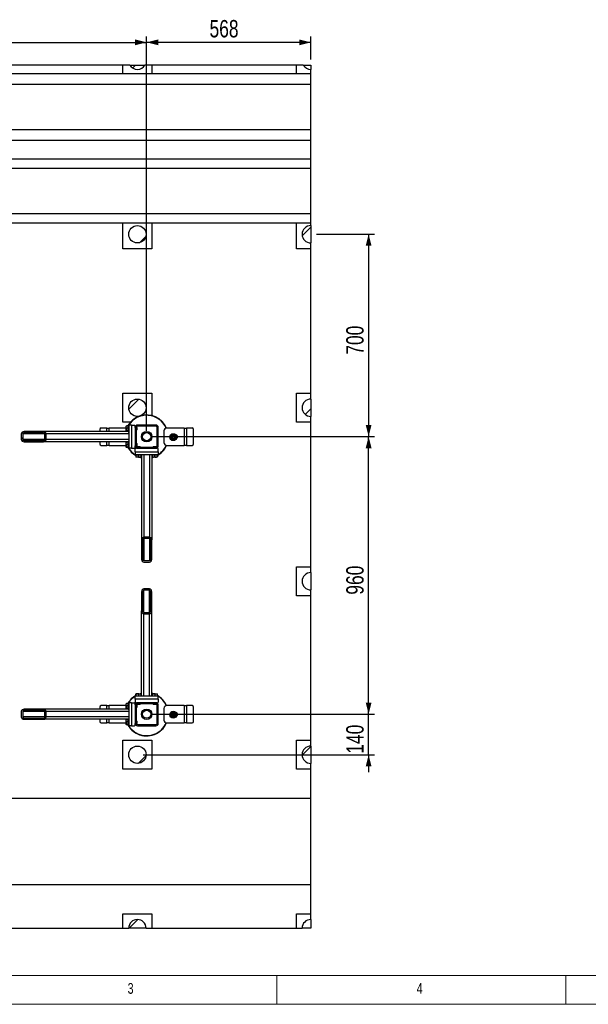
# Model space of a CAD drawing. Header units: millimetres. Extents: x 5 to 589, y 5 to 415.
# Tile 4 of 31: x 102 to 201, y 5 to 175. Entities that reach past the tile are written whole.
import ezdxf

# ---------------------------------------------------------------- set-up
doc = ezdxf.new("R2010")
doc.units = ezdxf.units.MM
for name, color, linetype in [('COTES', 1, 'Continuous'), ('NOTES', 6, 'Continuous'), ('TRAIT-FINS', 9, 'Continuous')]:
    doc.layers.add(name, color=color, linetype=linetype)
doc.layers.add('TRAIT-FORT', color=4, linetype='Continuous', lineweight=25)
doc.styles.add('SLDTEXTSTYLE0', font='TXT', dxfattribs={"width": 0.75})
doc.dimstyles.new('SLDDIMSTYLE0', dxfattribs={"dimtxt": 3, "dimasz": 2, "dimexe": 0, "dimexo": 0.0625, "dimgap": 0.75, "dimtad": 1, "dimdec": 0, "dimlfac": 20, "dimrnd": 1e-09, "dimzin": 12, "dimdsep": 46, "dimtxsty": 'SLDTEXTSTYLE0', "dimsah": 1, "dimcen": 0.09, "dimadec": 0, "dimazin": 3, "dimtfac": 1, "dimtdec": 0, "dimtofl": 0, "dimtmove": 0, "dimatfit": 3, "dimfxl": 1, "dimfrac": 2, "dimtolj": 1, "dimtzin": 12, "dimarcsym": 0})
doc.dimstyles.new('SLDDIMSTYLE1', dxfattribs={"dimtxt": 3, "dimasz": 2, "dimexe": 0, "dimexo": 0.0625, "dimgap": 0.75, "dimtad": 1, "dimdec": 0, "dimlfac": 20, "dimrnd": 1e-09, "dimzin": 12, "dimdsep": 46, "dimtxsty": 'SLDTEXTSTYLE0', "dimsah": 1, "dimcen": 0.09, "dimadec": 0, "dimazin": 3, "dimtfac": 1, "dimtdec": 0, "dimtmove": 0, "dimatfit": 0, "dimfxl": 1, "dimfrac": 2, "dimtolj": 1, "dimtzin": 12, "dimarcsym": 0})

# ---------------------------------------------------------------- blocks, each defined once
blk = doc.blocks.new('_D_21')
at = {"layer": 'COTES', "color": 1, "transparency": 16777216}
for p, q in [((71.46, 104.17), (71.46, 172.36)), ((124.46, 104.17), (124.46, 172.36)), ((71.46, 171.36), (124.46, 171.36))]:
    blk.add_line(p, q, dxfattribs=at)
for points in [[(71.46, 171.36), (73.46, 170.86), (73.46, 171.86)], [(124.46, 171.36), (122.46, 171.86), (122.46, 170.86)]]:
    blk.add_solid(points, dxfattribs=at)
at = {"layer": 'COTES', "color": 1, "transparency": 16777216, "insert": (93.53, 175.22), "char_height": 3, "attachment_point": 1, "style": 'SLDTEXTSTYLE0'}
blk.add_mtext('1060', dxfattribs=at)
blk = doc.blocks.new('_D_23')
at = {"layer": 'COTES', "color": 1, "transparency": 16777216}
for p, q in [((124.46, 104.17), (124.46, 172.36)), ((152.86, 168.42), (152.86, 172.36)), ((152.86, 171.36), (124.46, 171.36))]:
    blk.add_line(p, q, dxfattribs=at)
for points in [[(124.46, 171.36), (126.46, 170.86), (126.46, 171.86)], [(152.86, 171.36), (150.86, 171.86), (150.86, 170.86)]]:
    blk.add_solid(points, dxfattribs=at)
at = {"layer": 'COTES', "color": 1, "transparency": 16777216, "insert": (135.34, 175.22), "char_height": 3, "attachment_point": 1, "style": 'SLDTEXTSTYLE0'}
blk.add_mtext('568', dxfattribs=at)
blk = doc.blocks.new('_D_24')
at = {"layer": 'COTES', "color": 1, "transparency": 16777216}
for p, q in [((125.46, 103.17), (163.86, 103.17)), ((162.86, 55.17), (162.86, 103.17)), ((125.46, 55.17), (163.86, 55.17))]:
    blk.add_line(p, q, dxfattribs=at)
for points in [[(162.86, 103.17), (162.36, 101.17), (163.36, 101.17)], [(162.86, 55.17), (163.36, 57.17), (162.36, 57.17)]]:
    blk.add_solid(points, dxfattribs=at)
at = {"layer": 'COTES', "color": 1, "transparency": 16777216, "insert": (158.99, 75.84), "char_height": 3, "attachment_point": 1, "rotation": 90, "style": 'SLDTEXTSTYLE0'}
blk.add_mtext('960', dxfattribs=at)
blk = doc.blocks.new('_D_25')
at = {"layer": 'COTES', "color": 1, "transparency": 16777216}
for p, q in [((153.86, 138.17), (163.86, 138.17)), ((162.86, 138.17), (162.86, 103.17)), ((125.46, 103.17), (163.86, 103.17))]:
    blk.add_line(p, q, dxfattribs=at)
for points in [[(162.86, 138.17), (162.36, 136.17), (163.36, 136.17)], [(162.86, 103.17), (163.36, 105.17), (162.36, 105.17)]]:
    blk.add_solid(points, dxfattribs=at)
at = {"layer": 'COTES', "color": 1, "transparency": 16777216, "insert": (158.99, 117.34), "char_height": 3, "attachment_point": 1, "rotation": 90, "style": 'SLDTEXTSTYLE0'}
blk.add_mtext('700', dxfattribs=at)
blk = doc.blocks.new('_D_26')
at = {"layer": 'COTES', "color": 1, "transparency": 16777216}
for p, q in [((162.86, 55.17), (162.86, 58.17)), ((125.46, 55.17), (163.86, 55.17)), ((162.86, 48.17), (162.86, 55.17)), ((123.86, 48.17), (163.86, 48.17)), ((162.86, 48.17), (162.86, 45.17))]:
    blk.add_line(p, q, dxfattribs=at)
for points in [[(162.86, 55.17), (163.36, 57.17), (162.36, 57.17)], [(162.86, 48.17), (162.36, 46.17), (163.36, 46.17)]]:
    blk.add_solid(points, dxfattribs=at)
at = {"layer": 'COTES', "color": 1, "transparency": 16777216, "insert": (158.99, 48.34), "char_height": 3, "attachment_point": 1, "rotation": 90, "style": 'SLDTEXTSTYLE0'}
blk.add_mtext('140', dxfattribs=at)

msp = doc.modelspace()

# ---------------------------------------------------------------- hatches: boundary and pattern name
at = {"layer": 'TRAIT-FINS'}
h = msp.add_hatch(dxfattribs=at)
h.set_pattern_fill('ANSI31', color=9, style=0)
edge = h.paths.add_edge_path(flags=0)
edge.add_arc((122.861, 168.165), 1.5, 210, 330)
edge.add_line((124.16, 167.415), (121.562, 167.415))
h = msp.add_hatch(dxfattribs=at)
h.set_pattern_fill('ANSI31', color=9, style=0)
edge = h.paths.add_edge_path(flags=0)
edge.add_arc((152.861, 168.165), 1.5, 210, 270)
edge.add_line((152.861, 166.665), (152.861, 167.415))
edge.add_line((152.861, 167.415), (151.562, 167.415))
h = msp.add_hatch(dxfattribs=at)
h.set_pattern_fill('ANSI31', color=9, style=0)
edge = h.paths.add_edge_path(flags=0)
edge.add_arc((122.861, 138.165), 1.5, 0, 360)
h = msp.add_hatch(dxfattribs=at)
h.set_pattern_fill('ANSI31', color=9, style=0)
edge = h.paths.add_edge_path(flags=0)
edge.add_arc((152.861, 138.165), 1.5, 90, 270)
edge.add_line((152.861, 136.665), (152.861, 139.665))
h = msp.add_hatch(dxfattribs=at)
h.set_pattern_fill('ANSI31', color=9, style=0)
edge = h.paths.add_edge_path(flags=0)
edge.add_arc((122.861, 108.165), 1.5, 0, 360)
h = msp.add_hatch(dxfattribs=at)
h.set_pattern_fill('ANSI31', color=9, style=0)
edge = h.paths.add_edge_path(flags=0)
edge.add_arc((152.861, 108.165), 1.5, 90, 270)
edge.add_line((152.861, 106.665), (152.861, 109.665))
h = msp.add_hatch(dxfattribs=at)
h.set_pattern_fill('ANSI31', color=9, angle=3e-322, style=0)
edge = h.paths.add_edge_path(flags=0)
edge.add_ellipse((106.593, 103.64), major_axis=(-0.492, 0), ratio=0.8126961, start_angle=180, end_angle=270)
edge.add_line((106.593, 104.04), (103.271, 104.04))
edge.add_ellipse((103.271, 103.64), major_axis=(-0.492, 0), ratio=0.8126961, start_angle=270, end_angle=360)
edge.add_line((102.778, 103.64), (102.778, 102.69))
edge.add_ellipse((103.271, 102.69), major_axis=(-0.492, 0), ratio=0.8126961, start_angle=0, end_angle=90)
edge.add_line((103.271, 102.29), (106.593, 102.29))
edge.add_ellipse((106.593, 102.69), major_axis=(-0.492, 0), ratio=0.8126961, start_angle=90, end_angle=180)
edge.add_line((107.085, 102.69), (107.085, 103.64))
edge = h.paths.add_edge_path(flags=0)
edge.add_ellipse((106.593, 103.64), major_axis=(-0.246, 0), ratio=0.8126961, start_angle=180, end_angle=270, ccw=False)
edge.add_line((106.839, 103.64), (106.839, 102.69))
edge.add_ellipse((106.593, 102.69), major_axis=(-0.246, 0), ratio=0.8126961, start_angle=90, end_angle=180, ccw=False)
edge.add_line((106.593, 102.49), (103.271, 102.49))
edge.add_ellipse((103.271, 102.69), major_axis=(-0.246, 0), ratio=0.8126961, start_angle=0, end_angle=90, ccw=False)
edge.add_line((103.025, 102.69), (103.025, 103.64))
edge.add_ellipse((103.271, 103.64), major_axis=(-0.246, 0), ratio=0.8126961, start_angle=270, end_angle=360, ccw=False)
edge.add_line((103.271, 103.84), (106.593, 103.84))
h = msp.add_hatch(dxfattribs=at)
h.set_pattern_fill('ANSI31', color=9, angle=3e-322, style=0)
edge = h.paths.add_edge_path(flags=0)
edge.add_line((126.461, 101.565), (126.461, 104.765))
edge.add_arc((126.061, 104.765), 0.4, 0, 90)
edge.add_line((126.061, 105.165), (122.861, 105.165))
edge.add_arc((122.861, 104.765), 0.4, 90, 180)
edge.add_line((122.461, 104.765), (122.461, 101.565))
edge.add_arc((122.861, 101.565), 0.4, 180, 270)
edge.add_line((122.861, 101.165), (126.061, 101.165))
edge.add_arc((126.061, 101.565), 0.4, 270, 360)
edge = h.paths.add_edge_path(flags=0)
edge.add_arc((126.061, 104.765), 0.2, 0, 90, ccw=False)
edge.add_line((126.261, 104.765), (126.261, 101.565))
edge.add_arc((126.061, 101.565), 0.2, 270, 360, ccw=False)
edge.add_line((126.061, 101.365), (122.861, 101.365))
edge.add_arc((122.861, 101.565), 0.2, 180, 270, ccw=False)
edge.add_line((122.661, 101.565), (122.661, 104.765))
edge.add_arc((122.861, 104.765), 0.2, 90, 180, ccw=False)
edge.add_line((122.861, 104.965), (126.061, 104.965))
h = msp.add_hatch(dxfattribs=at)
h.set_pattern_fill('ANSI31', color=9, angle=3e-322, style=0)
edge = h.paths.add_edge_path(flags=0)
edge.add_ellipse((123.986, 85.297), major_axis=(0, -0.492), ratio=0.8126961, start_angle=180, end_angle=270)
edge.add_line((123.586, 85.297), (123.586, 81.974))
edge.add_ellipse((123.986, 81.974), major_axis=(0, -0.492), ratio=0.8126961, start_angle=270, end_angle=360)
edge.add_line((123.986, 81.482), (124.936, 81.482))
edge.add_ellipse((124.936, 81.974), major_axis=(0, -0.492), ratio=0.8126961, start_angle=360, end_angle=450)
edge.add_line((125.336, 81.974), (125.336, 85.297))
edge.add_ellipse((124.936, 85.297), major_axis=(0, -0.492), ratio=0.8126961, start_angle=90, end_angle=180)
edge.add_line((124.936, 85.789), (123.986, 85.789))
edge = h.paths.add_edge_path(flags=0)
edge.add_ellipse((123.986, 85.297), major_axis=(0, -0.246), ratio=0.8126961, start_angle=180, end_angle=270, ccw=False)
edge.add_line((123.986, 85.543), (124.936, 85.543))
edge.add_ellipse((124.936, 85.297), major_axis=(0, -0.246), ratio=0.8126961, start_angle=90, end_angle=180, ccw=False)
edge.add_line((125.136, 85.297), (125.136, 81.974))
edge.add_ellipse((124.936, 81.974), major_axis=(0, -0.246), ratio=0.8126961, start_angle=0, end_angle=90, ccw=False)
edge.add_line((124.936, 81.728), (123.986, 81.728))
edge.add_ellipse((123.986, 81.974), major_axis=(0, -0.246), ratio=0.8126961, start_angle=270, end_angle=360, ccw=False)
edge.add_line((123.786, 81.974), (123.786, 85.297))
h = msp.add_hatch(dxfattribs=at)
h.set_pattern_fill('ANSI31', color=9, style=0)
edge = h.paths.add_edge_path(flags=0)
edge.add_arc((152.861, 78.165), 1.5, 90, 270)
edge.add_line((152.861, 76.665), (152.861, 79.665))
h = msp.add_hatch(dxfattribs=at)
h.set_pattern_fill('ANSI31', color=9, angle=3e-322, style=0)
edge = h.paths.add_edge_path(flags=0)
edge.add_ellipse((124.936, 73.033), major_axis=(0, 0.492), ratio=0.8126961, start_angle=180, end_angle=270)
edge.add_line((125.336, 73.033), (125.336, 76.356))
edge.add_ellipse((124.936, 76.356), major_axis=(0, 0.492), ratio=0.8126961, start_angle=270, end_angle=360)
edge.add_line((124.936, 76.848), (123.986, 76.848))
edge.add_ellipse((123.986, 76.356), major_axis=(0, 0.492), ratio=0.8126961, start_angle=360, end_angle=450)
edge.add_line((123.586, 76.356), (123.586, 73.033))
edge.add_ellipse((123.986, 73.033), major_axis=(0, 0.492), ratio=0.8126961, start_angle=90, end_angle=180)
edge.add_line((123.986, 72.541), (124.936, 72.541))
edge = h.paths.add_edge_path(flags=0)
edge.add_ellipse((124.936, 73.033), major_axis=(0, 0.246), ratio=0.8126961, start_angle=180, end_angle=270, ccw=False)
edge.add_line((124.936, 72.787), (123.986, 72.787))
edge.add_ellipse((123.986, 73.033), major_axis=(0, 0.246), ratio=0.8126961, start_angle=90, end_angle=180, ccw=False)
edge.add_line((123.786, 73.033), (123.786, 76.356))
edge.add_ellipse((123.986, 76.356), major_axis=(0, 0.246), ratio=0.8126961, start_angle=0, end_angle=90, ccw=False)
edge.add_line((123.986, 76.602), (124.936, 76.602))
edge.add_ellipse((124.936, 76.356), major_axis=(0, 0.246), ratio=0.8126961, start_angle=270, end_angle=360, ccw=False)
edge.add_line((125.136, 76.356), (125.136, 73.033))
h = msp.add_hatch(dxfattribs=at)
h.set_pattern_fill('ANSI31', color=9, angle=3e-322, style=0)
edge = h.paths.add_edge_path(flags=0)
edge.add_line((122.861, 53.165), (126.061, 53.165))
edge.add_arc((126.061, 53.565), 0.4, 270, 360)
edge.add_line((126.461, 53.565), (126.461, 56.765))
edge.add_arc((126.061, 56.765), 0.4, 0, 90)
edge.add_line((126.061, 57.165), (122.861, 57.165))
edge.add_arc((122.861, 56.765), 0.4, 90, 180)
edge.add_line((122.461, 56.765), (122.461, 53.565))
edge.add_arc((122.861, 53.565), 0.4, 180, 270)
edge = h.paths.add_edge_path(flags=0)
edge.add_arc((126.061, 53.565), 0.2, -90, 0, ccw=False)
edge.add_line((126.061, 53.365), (122.861, 53.365))
edge.add_arc((122.861, 53.565), 0.2, 180, 270, ccw=False)
edge.add_line((122.661, 53.565), (122.661, 56.765))
edge.add_arc((122.861, 56.765), 0.2, 90, 180, ccw=False)
edge.add_line((122.861, 56.965), (126.061, 56.965))
edge.add_arc((126.061, 56.765), 0.2, 0, 90, ccw=False)
edge.add_line((126.261, 56.765), (126.261, 53.565))
h = msp.add_hatch(dxfattribs=at)
h.set_pattern_fill('ANSI31', color=9, angle=3e-322, style=0)
edge = h.paths.add_edge_path(flags=0)
edge.add_ellipse((106.593, 55.64), major_axis=(-0.492, 0), ratio=0.8126961, start_angle=180, end_angle=270)
edge.add_line((106.593, 56.04), (103.271, 56.04))
edge.add_ellipse((103.271, 55.64), major_axis=(-0.492, 0), ratio=0.8126961, start_angle=270, end_angle=360)
edge.add_line((102.778, 55.64), (102.778, 54.69))
edge.add_ellipse((103.271, 54.69), major_axis=(-0.492, 0), ratio=0.8126961, start_angle=0, end_angle=90)
edge.add_line((103.271, 54.29), (106.593, 54.29))
edge.add_ellipse((106.593, 54.69), major_axis=(-0.492, 0), ratio=0.8126961, start_angle=90, end_angle=180)
edge.add_line((107.085, 54.69), (107.085, 55.64))
edge = h.paths.add_edge_path(flags=0)
edge.add_ellipse((106.593, 55.64), major_axis=(-0.246, 0), ratio=0.8126961, start_angle=180, end_angle=270, ccw=False)
edge.add_line((106.839, 55.64), (106.839, 54.69))
edge.add_ellipse((106.593, 54.69), major_axis=(-0.246, 0), ratio=0.8126961, start_angle=90, end_angle=180, ccw=False)
edge.add_line((106.593, 54.49), (103.271, 54.49))
edge.add_ellipse((103.271, 54.69), major_axis=(-0.246, 0), ratio=0.8126961, start_angle=0, end_angle=90, ccw=False)
edge.add_line((103.025, 54.69), (103.025, 55.64))
edge.add_ellipse((103.271, 55.64), major_axis=(-0.246, 0), ratio=0.8126961, start_angle=270, end_angle=360, ccw=False)
edge.add_line((103.271, 55.84), (106.593, 55.84))
h = msp.add_hatch(dxfattribs=at)
h.set_pattern_fill('ANSI31', color=9, style=0)
edge = h.paths.add_edge_path(flags=0)
edge.add_arc((122.861, 48.165), 1.5, 0, 360)
h = msp.add_hatch(dxfattribs=at)
h.set_pattern_fill('ANSI31', color=9, style=0)
edge = h.paths.add_edge_path(flags=0)
edge.add_arc((152.861, 48.165), 1.5, 90, 270)
edge.add_line((152.861, 46.665), (152.861, 49.665))
h = msp.add_hatch(dxfattribs=at)
h.set_pattern_fill('ANSI31', color=9, style=0)
edge = h.paths.add_edge_path(flags=0)
edge.add_arc((122.861, 18.165), 1.5, 0, 180)
edge.add_line((121.361, 18.165), (124.361, 18.165))
h = msp.add_hatch(dxfattribs=at)
h.set_pattern_fill('ANSI31', color=9, style=0)
edge = h.paths.add_edge_path(flags=0)
edge.add_arc((152.861, 18.165), 1.5, 90, 180)
edge.add_line((151.361, 18.165), (152.861, 18.165))
edge.add_line((152.861, 18.165), (152.861, 19.665))

# ---------------------------------------------------------------- linework, layer by layer
at = {"color": 7, "linetype": 'Continuous', "lineweight": 18}
for p, q in [((10, 10), (584, 10)), ((147, 5), (147, 10)), ((197, 10), (197, 5)), ((5, 5), (589, 5))]:
    msp.add_line(p, q, dxfattribs=at)
at = {"layer": 'TRAIT-FORT', "color": 4, "linetype": 'Continuous', "lineweight": 25}
for p, q in [((120.361, 167.415), (95.361, 167.415)), ((121.562, 167.415), (120.361, 167.415)), ((120.361, 165.91), (120.361, 167.415)), ((121.562, 167.415), (124.16, 167.415)), ((125.361, 167.415), (124.16, 167.415)), ((125.361, 167.415), (125.361, 165.91)), ((150.361, 167.415), (125.361, 167.415)), ((151.562, 167.415), (150.361, 167.415)), ((150.361, 165.91), (150.361, 167.415)), ((151.562, 167.415), (152.861, 167.415)), ((152.861, 167.415), (152.861, 166.665)), ((152.861, 165.91), (32.861, 165.91)), ((152.861, 165.91), (152.861, 166.665)), ((152.861, 164.068), (152.861, 165.91)), ((152.861, 164.068), (32.861, 164.068)), ((152.861, 156.263), (152.861, 164.068)), ((32.861, 156.263), (152.861, 156.263)), ((152.861, 154.425), (152.861, 156.263)), ((32.861, 154.425), (152.861, 154.425)), ((152.861, 151.158), (152.861, 154.425)), ((152.861, 151.158), (32.861, 151.158)), ((152.861, 149.568), (152.861, 151.158)), ((152.861, 149.568), (32.861, 149.568)), ((152.861, 141.763), (152.861, 149.568)), ((32.861, 141.763), (152.861, 141.763)), ((152.861, 140.173), (152.861, 141.763)), ((32.861, 140.173), (152.861, 140.173)), ((120.361, 135.665), (120.361, 140.173)), ((125.361, 140.173), (125.361, 135.665)), ((150.361, 135.665), (150.361, 140.173)), ((152.861, 139.665), (152.861, 140.173)), ((152.861, 139.665), (152.861, 136.665)), ((152.861, 135.665), (152.861, 136.665)), ((125.361, 135.665), (120.361, 135.665)), ((152.861, 135.665), (150.361, 135.665)), ((152.861, 110.665), (152.861, 135.665)), ((120.361, 110.665), (125.361, 110.665)), ((120.361, 105.665), (120.361, 110.665)), ((125.361, 110.665), (125.361, 106.805)), ((150.361, 110.665), (152.861, 110.665)), ((150.361, 105.665), (150.361, 110.665)), ((152.861, 109.665), (152.861, 110.665)), ((152.861, 109.665), (152.861, 106.665)), ((121.666, 105.665), (120.361, 105.665)), ((152.861, 105.665), (150.361, 105.665)), ((152.861, 105.665), (152.861, 106.665)), ((152.861, 80.665), (152.861, 105.665)), ((106.593, 104.04), (103.271, 104.04)), ((121.261, 104.04), (106.593, 104.04)), ((116.355, 104.415), (116.355, 104.04)), ((117.561, 104.665), (116.572, 104.665)), ((117.561, 104.665), (117.961, 104.665)), ((117.561, 104.04), (117.561, 104.665)), ((120.911, 104.665), (117.961, 104.665)), ((117.961, 104.04), (117.961, 104.665)), ((120.925, 104.993), (120.911, 104.969)), ((120.911, 104.161), (120.911, 104.969)), ((120.911, 104.161), (120.925, 104.137)), ((121.261, 105.017), (120.962, 105.017)), ((121.261, 104.626), (120.962, 104.626)), ((121.261, 104.174), (120.962, 104.174)), ((121.261, 104.113), (120.962, 104.113)), ((121.361, 105.115), (121.261, 105.115)), ((121.261, 105.073), (121.261, 105.115)), ((121.261, 104.015), (121.261, 105.073)), ((121.261, 104.015), (121.361, 104.015)), ((121.361, 105.165), (121.361, 101.165)), ((121.861, 105.165), (121.361, 105.165)), ((121.861, 105.165), (121.861, 101.165)), ((121.861, 105.165), (122.361, 105.165)), ((122.461, 105.065), (122.361, 105.165)), ((122.461, 104.765), (122.461, 105.065)), ((122.464, 104.815), (122.461, 104.815)), ((122.461, 104.765), (122.461, 101.565)), ((122.661, 104.765), (122.661, 101.565)), ((122.661, 104.315), (122.726, 104.315)), ((122.726, 104.815), (122.668, 104.815)), ((122.761, 104.78), (122.726, 104.815)), ((122.726, 104.315), (122.726, 104.815)), ((122.726, 104.315), (122.761, 104.35)), ((122.761, 104.78), (122.761, 104.35)), ((126.061, 105.165), (122.861, 105.165)), ((126.061, 104.965), (122.861, 104.965)), ((126.261, 101.565), (126.261, 104.765)), ((126.461, 101.565), (126.461, 104.765)), ((127.461, 104.165), (127.461, 102.165)), ((130.961, 104.665), (127.961, 104.665)), ((130.961, 104.665), (130.961, 101.665)), ((130.961, 104.665), (131.361, 104.665)), ((131.361, 104.665), (131.361, 101.665)), ((132.351, 104.665), (131.361, 104.665)), ((132.568, 101.915), (132.568, 104.415)), ((102.778, 103.64), (102.778, 102.69)), ((103.025, 103.64), (103.025, 102.69)), ((106.839, 103.64), (103.025, 103.64)), ((106.839, 102.69), (103.025, 102.69)), ((106.593, 103.84), (103.271, 103.84)), ((103.271, 102.49), (106.593, 102.49)), ((103.271, 102.29), (106.593, 102.29)), ((121.261, 102.29), (106.593, 102.29)), ((106.839, 102.69), (106.839, 103.64)), ((107.085, 102.69), (107.085, 103.64)), ((121.361, 103.64), (107.085, 103.64)), ((121.361, 102.69), (107.085, 102.69)), ((116.355, 102.29), (116.355, 101.915)), ((117.561, 101.665), (117.561, 102.29)), ((117.961, 101.665), (117.961, 102.29)), ((120.925, 102.193), (120.911, 102.169)), ((120.911, 101.361), (120.911, 102.169)), ((121.261, 102.217), (120.962, 102.217)), ((121.361, 102.315), (121.261, 102.315)), ((121.261, 102.273), (121.261, 102.315)), ((121.261, 101.215), (121.261, 102.273)), ((116.572, 101.665), (117.561, 101.665)), ((117.961, 101.665), (117.561, 101.665)), ((117.961, 101.665), (120.911, 101.665)), ((120.911, 101.361), (120.925, 101.337)), ((121.261, 101.826), (120.962, 101.826)), ((121.261, 101.374), (120.962, 101.374)), ((121.261, 101.313), (120.962, 101.313)), ((121.261, 101.215), (121.361, 101.215)), ((121.861, 101.165), (121.361, 101.165)), ((121.861, 101.165), (122.361, 101.165)), ((122.361, 101.165), (122.461, 101.265)), ((122.461, 101.265), (122.461, 101.565)), ((122.461, 101.515), (122.464, 101.515)), ((122.561, 101.165), (122.461, 101.065)), ((122.461, 100.565), (122.461, 101.065)), ((122.461, 100.565), (122.461, 100.065)), ((122.461, 100.565), (126.461, 100.565)), ((122.861, 101.165), (122.561, 101.165)), ((122.726, 102.015), (122.661, 102.015)), ((122.668, 101.515), (122.726, 101.515)), ((122.761, 101.98), (122.726, 102.015)), ((122.726, 101.515), (122.726, 102.015)), ((122.726, 101.515), (122.761, 101.55)), ((122.761, 101.98), (122.761, 101.55)), ((122.846, 101.465), (122.811, 101.43)), ((122.811, 101.43), (122.811, 101.371)), ((123.311, 101.43), (122.811, 101.43)), ((122.811, 101.168), (122.811, 101.165)), ((122.846, 101.465), (123.276, 101.465)), ((122.861, 101.365), (126.061, 101.365)), ((122.861, 101.165), (126.061, 101.165)), ((123.311, 101.43), (123.276, 101.465)), ((123.311, 101.365), (123.311, 101.43)), ((125.646, 101.465), (125.611, 101.43)), ((125.611, 101.43), (125.611, 101.365)), ((126.111, 101.43), (125.611, 101.43)), ((125.646, 101.465), (126.076, 101.465)), ((126.361, 101.165), (126.061, 101.165)), ((126.111, 101.43), (126.076, 101.465)), ((126.111, 101.371), (126.111, 101.43)), ((126.111, 101.165), (126.111, 101.168)), ((126.461, 101.065), (126.361, 101.165)), ((126.461, 100.565), (126.461, 101.065)), ((126.461, 100.565), (126.461, 100.065)), ((127.823, 101.62), (127.849, 101.678)), ((127.9, 101.669), (127.869, 101.6)), ((127.961, 101.665), (130.961, 101.665)), ((131.361, 101.665), (130.961, 101.665)), ((131.361, 101.665), (132.351, 101.665)), ((122.461, 100.065), (126.461, 100.065)), ((122.511, 100.065), (122.511, 99.965)), ((122.553, 99.965), (122.511, 99.965)), ((123.611, 99.965), (122.553, 99.965)), ((122.609, 99.965), (122.609, 99.665)), ((122.633, 99.629), (122.658, 99.615)), ((123.465, 99.615), (122.658, 99.615)), ((123.001, 99.965), (123.001, 99.665)), ((123.453, 99.965), (123.453, 99.665)), ((123.465, 99.615), (123.49, 99.629)), ((123.513, 99.965), (123.513, 99.665)), ((123.586, 99.965), (123.586, 85.297)), ((123.611, 99.965), (123.611, 100.065)), ((123.986, 100.065), (123.986, 85.789)), ((124.936, 100.065), (124.936, 85.789)), ((125.311, 100.065), (125.311, 99.965)), ((125.353, 99.965), (125.311, 99.965)), ((125.336, 99.965), (125.336, 85.297)), ((126.411, 99.965), (125.353, 99.965)), ((125.409, 99.965), (125.409, 99.665)), ((125.433, 99.629), (125.458, 99.615)), ((126.265, 99.615), (125.458, 99.615)), ((125.801, 99.965), (125.801, 99.665)), ((126.253, 99.965), (126.253, 99.665)), ((126.265, 99.615), (126.29, 99.629)), ((126.313, 99.965), (126.313, 99.665)), ((126.411, 99.965), (126.411, 100.065)), ((123.586, 85.297), (123.586, 81.974)), ((123.786, 85.297), (123.786, 81.974)), ((124.936, 85.789), (123.986, 85.789)), ((124.936, 85.543), (123.986, 85.543)), ((123.986, 85.543), (123.986, 81.728)), ((124.936, 85.543), (124.936, 81.728)), ((125.136, 81.974), (125.136, 85.297)), ((125.336, 81.974), (125.336, 85.297)), ((123.986, 81.728), (124.936, 81.728)), ((123.986, 81.482), (124.936, 81.482)), ((150.361, 75.665), (150.361, 80.665)), ((150.361, 80.665), (152.861, 80.665)), ((152.861, 79.665), (152.861, 80.665)), ((152.861, 79.665), (152.861, 76.665)), ((124.936, 76.848), (123.986, 76.848)), ((152.861, 75.665), (152.861, 76.665)), ((123.586, 76.356), (123.586, 73.033)), ((123.786, 76.356), (123.786, 73.033)), ((124.936, 76.602), (123.986, 76.602)), ((123.986, 72.787), (123.986, 76.602)), ((124.936, 72.787), (124.936, 76.602)), ((125.136, 73.033), (125.136, 76.356)), ((125.336, 73.033), (125.336, 76.356)), ((152.861, 75.665), (150.361, 75.665)), ((152.861, 50.665), (152.861, 75.665)), ((123.586, 58.365), (123.586, 73.033)), ((123.986, 72.787), (124.936, 72.787)), ((123.986, 58.265), (123.986, 72.541)), ((123.986, 72.541), (124.936, 72.541)), ((124.936, 58.265), (124.936, 72.541)), ((125.336, 58.365), (125.336, 73.033)), ((126.461, 58.265), (122.461, 58.265)), ((122.461, 57.765), (122.461, 58.265)), ((122.511, 58.365), (122.511, 58.265)), ((122.511, 58.365), (123.569, 58.365)), ((122.609, 58.365), (122.609, 58.665)), ((122.658, 58.715), (122.633, 58.701)), ((122.658, 58.715), (123.465, 58.715)), ((122.67, 58.365), (122.67, 58.665)), ((123.122, 58.365), (123.122, 58.665)), ((123.586, 58.76), (123.418, 58.715)), ((123.49, 58.701), (123.465, 58.715)), ((123.513, 58.365), (123.513, 58.665)), ((123.569, 58.365), (123.611, 58.365)), ((123.611, 58.265), (123.611, 58.365)), ((125.311, 58.365), (125.311, 58.265)), ((125.311, 58.365), (126.369, 58.365)), ((125.409, 58.365), (125.409, 58.665)), ((125.458, 58.715), (125.433, 58.701)), ((125.458, 58.715), (126.265, 58.715)), ((125.47, 58.365), (125.47, 58.665)), ((125.922, 58.365), (125.922, 58.665)), ((126.29, 58.701), (126.265, 58.715)), ((126.313, 58.365), (126.313, 58.665)), ((126.369, 58.365), (126.411, 58.365)), ((126.411, 58.265), (126.411, 58.365)), ((126.461, 57.765), (126.461, 58.265)), ((116.355, 56.415), (116.355, 56.04)), ((117.561, 56.665), (116.572, 56.665)), ((117.561, 56.665), (117.961, 56.665)), ((117.561, 56.04), (117.561, 56.665)), ((120.911, 56.665), (117.961, 56.665)), ((117.961, 56.04), (117.961, 56.665)), ((120.925, 56.993), (120.911, 56.969)), ((120.911, 56.161), (120.911, 56.969)), ((121.261, 57.017), (120.962, 57.017)), ((121.261, 56.626), (120.962, 56.626)), ((121.361, 57.115), (121.261, 57.115)), ((121.261, 57.073), (121.261, 57.115)), ((121.261, 56.015), (121.261, 57.073)), ((121.361, 57.165), (121.361, 53.165)), ((121.861, 57.165), (121.361, 57.165)), ((121.861, 57.165), (121.861, 53.165)), ((121.861, 57.165), (122.361, 57.165)), ((122.461, 57.065), (122.361, 57.165)), ((126.461, 57.765), (122.461, 57.765)), ((122.461, 57.765), (122.461, 57.265)), ((122.461, 57.265), (122.561, 57.165)), ((122.461, 56.765), (122.461, 57.065)), ((122.464, 56.815), (122.461, 56.815)), ((122.461, 56.765), (122.461, 53.565)), ((122.561, 57.165), (122.861, 57.165)), ((122.661, 56.765), (122.661, 53.565)), ((122.661, 56.315), (122.726, 56.315)), ((122.726, 56.815), (122.668, 56.815)), ((122.761, 56.78), (122.726, 56.815)), ((122.726, 56.315), (122.726, 56.815)), ((122.726, 56.315), (122.761, 56.35)), ((122.761, 56.78), (122.761, 56.35)), ((122.811, 57.165), (122.811, 57.162)), ((122.811, 56.959), (122.811, 56.9)), ((122.811, 56.9), (122.846, 56.865)), ((122.811, 56.9), (123.311, 56.9)), ((123.276, 56.865), (122.846, 56.865)), ((126.061, 57.165), (122.861, 57.165)), ((126.061, 56.965), (122.861, 56.965)), ((123.276, 56.865), (123.311, 56.9)), ((123.311, 56.9), (123.311, 56.965)), ((125.611, 56.965), (125.611, 56.9)), ((125.611, 56.9), (125.646, 56.865)), ((125.611, 56.9), (126.111, 56.9)), ((126.076, 56.865), (125.646, 56.865)), ((126.061, 57.165), (126.361, 57.165)), ((126.076, 56.865), (126.111, 56.9)), ((126.111, 57.162), (126.111, 57.165)), ((126.111, 56.9), (126.111, 56.959)), ((126.261, 53.565), (126.261, 56.765)), ((126.361, 57.165), (126.461, 57.265)), ((126.461, 57.765), (126.461, 57.265)), ((126.461, 53.565), (126.461, 56.765)), ((130.961, 56.665), (127.961, 56.665)), ((130.961, 56.665), (130.961, 53.665)), ((130.961, 56.665), (131.361, 56.665)), ((131.361, 56.665), (131.361, 53.665)), ((132.351, 56.665), (131.361, 56.665)), ((132.568, 53.915), (132.568, 56.415)), ((102.778, 55.64), (102.778, 54.69)), ((103.025, 55.64), (103.025, 54.69)), ((106.839, 55.64), (103.025, 55.64)), ((106.839, 54.69), (103.025, 54.69)), ((106.593, 56.04), (103.271, 56.04)), ((106.593, 55.84), (103.271, 55.84)), ((103.271, 54.49), (106.593, 54.49)), ((121.261, 56.04), (106.593, 56.04)), ((106.839, 54.69), (106.839, 55.64)), ((107.085, 54.69), (107.085, 55.64)), ((121.361, 55.64), (107.085, 55.64)), ((121.361, 54.69), (107.085, 54.69)), ((120.911, 56.161), (120.925, 56.137)), ((121.261, 56.174), (120.962, 56.174)), ((121.261, 56.113), (120.962, 56.113)), ((121.261, 56.015), (121.361, 56.015)), ((127.461, 56.165), (127.461, 54.165)), ((103.271, 54.29), (106.593, 54.29)), ((121.261, 54.29), (106.593, 54.29)), ((116.355, 54.29), (116.355, 53.915)), ((116.572, 53.665), (117.561, 53.665)), ((117.561, 53.665), (117.561, 54.29)), ((117.961, 53.665), (117.561, 53.665)), ((117.961, 53.665), (117.961, 54.29)), ((117.961, 53.665), (120.911, 53.665)), ((120.925, 54.193), (120.911, 54.169)), ((120.911, 53.361), (120.911, 54.169)), ((120.911, 53.361), (120.925, 53.337)), ((121.261, 54.217), (120.962, 54.217)), ((121.261, 53.826), (120.962, 53.826)), ((121.261, 53.374), (120.962, 53.374)), ((121.261, 53.313), (120.962, 53.313)), ((121.361, 54.315), (121.261, 54.315)), ((121.261, 54.273), (121.261, 54.315)), ((121.261, 53.215), (121.261, 54.273)), ((121.261, 53.215), (121.361, 53.215)), ((121.861, 53.165), (121.361, 53.165)), ((121.861, 53.165), (122.361, 53.165)), ((122.361, 53.165), (122.461, 53.265)), ((122.461, 53.265), (122.461, 53.565)), ((122.461, 53.515), (122.464, 53.515)), ((122.726, 54.015), (122.661, 54.015)), ((122.668, 53.515), (122.726, 53.515)), ((122.761, 53.98), (122.726, 54.015)), ((122.726, 53.515), (122.726, 54.015)), ((122.726, 53.515), (122.761, 53.55)), ((122.761, 53.98), (122.761, 53.55)), ((122.861, 53.365), (126.061, 53.365)), ((122.861, 53.165), (126.061, 53.165)), ((127.961, 53.665), (130.961, 53.665)), ((131.361, 53.665), (130.961, 53.665)), ((131.361, 53.665), (132.351, 53.665)), ((120.361, 50.665), (125.361, 50.665)), ((120.361, 45.665), (120.361, 50.665)), ((125.361, 50.665), (125.361, 45.665)), ((150.361, 45.665), (150.361, 50.665)), ((150.361, 50.665), (152.861, 50.665)), ((152.861, 49.665), (152.861, 50.665)), ((152.861, 49.665), (152.861, 46.665)), ((152.861, 45.665), (152.861, 46.665)), ((125.361, 45.665), (120.361, 45.665)), ((152.861, 45.665), (150.361, 45.665)), ((152.861, 40.665), (152.861, 45.665)), ((58.74, 40.665), (152.861, 40.665)), ((152.861, 25.665), (152.861, 40.665)), ((152.861, 25.665), (45.856, 25.665)), ((152.861, 20.665), (152.861, 25.665)), ((120.361, 20.665), (125.361, 20.665)), ((120.361, 18.165), (120.361, 20.665)), ((125.361, 20.665), (125.361, 18.165)), ((150.361, 18.165), (150.361, 20.665)), ((150.361, 20.665), (152.861, 20.665)), ((152.861, 19.665), (152.861, 20.665)), ((152.861, 19.665), (152.861, 18.165)), ((95.361, 18.165), (120.361, 18.165)), ((120.361, 18.165), (121.361, 18.165)), ((124.361, 18.165), (121.361, 18.165)), ((124.361, 18.165), (125.361, 18.165)), ((125.361, 18.165), (150.361, 18.165)), ((150.361, 18.165), (151.361, 18.165)), ((152.861, 18.165), (151.361, 18.165))]:
    msp.add_line(p, q, dxfattribs=at)
at = {"layer": 'TRAIT-FORT', "color": 4, "linetype": 'Continuous', "lineweight": 25, "flags": 128}
for points in [[(123.418, 99.615), (123.579, 99.572), (123.586, 99.57)], [(125.336, 99.57), (125.35, 99.573), (125.504, 99.615)], [(123.253, 58.715), (123.373, 58.754), (123.586, 58.812)], [(125.504, 58.715), (125.405, 58.743), (125.336, 58.76)]]:
    msp.add_lwpolyline(points, dxfattribs=at)
at = {"layer": 'TRAIT-FORT', "color": 4, "linetype": 'Continuous', "lineweight": 25}
for centre, radius in [((122.861, 138.165), 1.5), ((122.861, 108.165), 1.5), ((124.461, 103.165), 0.9), ((124.461, 103.165), 0.7), ((129.07, 103.075), 0.6), ((129.07, 103.075), 0.3), ((129.07, 103.075), 0.225), ((129.07, 103.075), 0.2), ((124.461, 55.165), 0.9), ((124.461, 55.165), 0.7), ((129.07, 55.075), 0.6), ((129.07, 55.075), 0.3), ((129.07, 55.075), 0.225), ((129.07, 55.075), 0.2), ((122.861, 48.165), 1.5)]:
    msp.add_circle(centre, radius, dxfattribs=at)
for centre, radius, start, end in [((122.861, 168.165), 1.5, 210, 330), ((152.861, 168.165), 1.5, 210, 270), ((152.861, 138.165), 1.5, 90, 270), ((152.861, 108.165), 1.5, 90, 270), ((124.461, 103.165), 3.75, 108.08978, 150.4041), ((124.461, 103.165), 3.7, 23.70118, 148.1952), ((124.461, 103.165), 3.75, 23.51507, 107.39956), ((116.59, 104.431), 0.235, 94.40195, 183.81126), ((122.861, 104.765), 0.4, 90, 180), ((122.861, 104.765), 0.2, 90, 180), ((126.061, 104.765), 0.4, 0, 90), ((126.061, 104.765), 0.2, 0, 90), ((127.961, 104.165), 0.5, 90, 180), ((132.333, 104.431), 0.235, 356.18874, 85.59805), ((129.07, 103.075), 0.45, 139.67209, 199.67209), ((129.07, 103.075), 0.45, 199.67209, 259.67209), ((129.07, 103.075), 0.45, 79.67209, 139.67209), ((129.07, 103.075), 0.45, 259.67209, 319.67209), ((129.07, 103.075), 0.45, 19.67209, 79.67209), ((129.07, 103.075), 0.45, 319.67209, 19.67209), ((129.461, 103.165), 0.35, 298.81519, 87.17061), ((116.59, 101.899), 0.235, 176.18874, 265.59805), ((124.461, 103.165), 3.75, 209.5959, 240.4041), ((124.461, 103.165), 3.7, 211.8048, 238.1952), ((122.861, 101.565), 0.4, 180, 270), ((122.861, 101.565), 0.2, 180, 270), ((126.061, 101.565), 0.4, 270, 0), ((126.061, 101.565), 0.2, 270, 0), ((124.461, 103.165), 3.75, 299.5959, 335.32581), ((124.461, 103.165), 3.7, 301.8048, 335.32581), ((127.961, 102.165), 0.5, 180, 270), ((132.333, 101.899), 0.235, 274.40195, 3.81126), ((124.461, 103.165), 3.75, 251.20309, 256.5066), ((124.461, 103.165), 3.75, 283.4934, 288.79691), ((152.861, 78.165), 1.5, 90, 270), ((124.461, 55.165), 3.75, 119.5959, 150.4041), ((124.461, 55.165), 3.7, 121.8048, 148.1952), ((124.461, 55.165), 3.75, 71.20309, 76.5066), ((124.461, 55.165), 3.75, 23.51507, 60.4041), ((124.461, 55.165), 3.7, 23.70118, 58.1952), ((116.59, 56.431), 0.235, 94.40195, 183.81126), ((122.861, 56.765), 0.4, 90, 180), ((122.861, 56.765), 0.2, 90, 180), ((126.061, 56.765), 0.4, 0, 90), ((126.061, 56.765), 0.2, 0, 90), ((127.961, 56.165), 0.5, 90, 180), ((132.333, 56.431), 0.235, 356.18874, 85.59805), ((129.07, 55.075), 0.45, 139.67209, 199.67209), ((129.07, 55.075), 0.45, 199.67209, 259.67209), ((129.07, 55.075), 0.45, 79.67209, 139.67209), ((129.07, 55.075), 0.45, 259.67209, 319.67209), ((129.07, 55.075), 0.45, 19.67209, 79.67209), ((129.07, 55.075), 0.45, 319.67209, 19.67209), ((129.461, 55.165), 0.35, 298.81559, 87.1702), ((116.59, 53.899), 0.235, 176.18874, 265.59805), ((124.461, 55.165), 3.75, 209.5959, 245.32581), ((124.461, 55.165), 3.7, 211.8048, 245.32581), ((122.861, 53.565), 0.4, 180, 270), ((122.861, 53.565), 0.2, 180, 270), ((124.461, 55.165), 3.75, 245.32581, 336.48493), ((124.461, 55.165), 3.7, 245.32581, 336.29882), ((126.061, 53.565), 0.4, 270, 0), ((126.061, 53.565), 0.2, 270, 0), ((127.961, 54.165), 0.5, 180, 270), ((132.333, 53.899), 0.235, 274.40195, 3.81126), ((152.861, 48.165), 1.5, 90, 270), ((122.861, 18.165), 1.5, 0, 180), ((152.861, 18.165), 1.5, 90, 180)]:
    msp.add_arc(centre, radius, start, end, dxfattribs=at)
for centre, major_axis, start_param, end_param in [((103.271, 103.64), (-0.492, 0), 4.712389, 6.2831853), ((106.593, 103.64), (-0.492, 0), 3.1415927, 4.712389), ((103.271, 102.69), (-0.492, 0), 0, 1.5707963), ((103.271, 103.64), (-0.246, 0), 4.712389, 6.2831853), ((103.271, 102.69), (-0.246, 0), 0, 1.5707963), ((106.593, 103.64), (-0.246, 0), 3.1415927, 4.712389), ((106.593, 102.69), (-0.492, 0), 1.5707963, 3.1415927), ((106.593, 102.69), (-0.246, 0), 1.5707963, 3.1415927), ((123.986, 85.297), (0, -0.492), 3.1415927, 4.712389), ((123.986, 85.297), (0, -0.246), 3.1415927, 4.712389), ((124.936, 85.297), (0, -0.492), 1.5707963, 3.1415927), ((124.936, 85.297), (0, -0.246), 1.5707963, 3.1415927), ((123.986, 81.974), (0, -0.492), 4.712389, 6.2831853), ((123.986, 81.974), (0, -0.246), 4.712389, 6.2831853), ((124.936, 81.974), (0, -0.492), 0, 1.5707963), ((124.936, 81.974), (0, -0.246), 0, 1.5707963), ((123.986, 76.356), (0, 0.492), 0, 1.5707963), ((124.936, 76.356), (0, 0.492), 4.712389, 6.2831853), ((123.986, 76.356), (0, 0.246), 0, 1.5707963), ((124.936, 76.356), (0, 0.246), 4.712389, 6.2831853), ((123.986, 73.033), (0, 0.492), 1.5707963, 3.1415927), ((123.986, 73.033), (0, 0.246), 1.5707963, 3.1415927), ((124.936, 73.033), (0, 0.492), 3.1415927, 4.712389), ((124.936, 73.033), (0, 0.246), 3.1415927, 4.712389), ((103.271, 55.64), (-0.492, 0), 4.712389, 6.2831853), ((103.271, 54.69), (-0.492, 0), 0, 1.5707963), ((103.271, 55.64), (-0.246, 0), 4.712389, 6.2831853), ((103.271, 54.69), (-0.246, 0), 0, 1.5707963), ((106.593, 55.64), (-0.492, 0), 3.1415927, 4.712389), ((106.593, 55.64), (-0.246, 0), 3.1415927, 4.712389), ((106.593, 54.69), (-0.492, 0), 1.5707963, 3.1415927), ((106.593, 54.69), (-0.246, 0), 1.5707963, 3.1415927)]:
    msp.add_ellipse(centre, major_axis=major_axis, ratio=0.8126961, start_param=start_param, end_param=end_param, dxfattribs=at)
for points, knots in [([(120.962, 104.626), (120.951, 104.66), (120.928, 104.728), (120.92, 104.83), (120.932, 104.927), (120.952, 104.987), (120.962, 105.017)], [0, 0, 0, 0, 0.2646049, 0.5349477, 0.7653431, 1, 1, 1, 1]), ([(120.962, 104.626), (120.951, 104.586), (120.928, 104.507), (120.92, 104.39), (120.932, 104.277), (120.952, 104.208), (120.962, 104.174)], [0, 0, 0, 0, 0.2646049, 0.5349477, 0.7653431, 1, 1, 1, 1]), ([(120.962, 104.113), (120.953, 104.117), (120.937, 104.124), (120.922, 104.137), (120.923, 104.152), (120.941, 104.164), (120.957, 104.172), (120.962, 104.174)], [0, 0, 0, 0, 0.1920039, 0.3858618, 0.637826, 0.8965988, 1, 1, 1, 1]), ([(120.927, 104.993), (120.927, 104.994), (120.927, 105), (120.941, 105.008), (120.957, 105.015), (120.962, 105.017)], [0, 0, 0, 0, 0.0822371, 0.7379774, 1, 1, 1, 1]), ([(120.962, 101.826), (120.951, 101.86), (120.928, 101.928), (120.92, 102.03), (120.932, 102.127), (120.952, 102.187), (120.962, 102.217)], [0, 0, 0, 0, 0.2646049, 0.5349477, 0.7653431, 1, 1, 1, 1]), ([(120.927, 102.193), (120.927, 102.194), (120.927, 102.2), (120.941, 102.208), (120.957, 102.215), (120.962, 102.217)], [0, 0, 0, 0, 0.0822371, 0.7379774, 1, 1, 1, 1]), ([(128.559, 103.168), (128.586, 103.2), (128.641, 103.264), (128.698, 103.332), (128.727, 103.366)], [0, 0, 0, 0, 0.4932444, 1, 1, 1, 1]), ([(128.647, 102.923), (128.634, 102.958), (128.609, 103.028), (128.58, 103.109), (128.564, 103.155), (128.559, 103.168)], [0, 0, 0, 0, 0.413688, 0.83802774, 1, 1, 1, 1]), ([(128.734, 102.679), (128.72, 102.718), (128.692, 102.797), (128.662, 102.881), (128.647, 102.923)], [0, 0, 0, 0, 0.4932444, 1, 1, 1, 1]), ([(128.727, 103.366), (128.751, 103.394), (128.799, 103.451), (128.855, 103.516), (128.887, 103.554), (128.895, 103.564)], [0, 0, 0, 0, 0.413688, 0.8380277, 1, 1, 1, 1]), ([(128.99, 102.632), (128.954, 102.639), (128.881, 102.652), (128.796, 102.668), (128.747, 102.676), (128.734, 102.679)], [0, 0, 0, 0, 0.413688, 0.8380277, 1, 1, 1, 1]), ([(128.895, 103.564), (128.936, 103.557), (129.019, 103.542), (129.107, 103.526), (129.151, 103.518)], [0, 0, 0, 0, 0.4932444, 1, 1, 1, 1]), ([(129.245, 102.586), (129.204, 102.593), (129.121, 102.608), (129.034, 102.624), (128.99, 102.632)], [0, 0, 0, 0, 0.4932444, 1, 1, 1, 1]), ([(129.151, 103.518), (129.187, 103.511), (129.26, 103.498), (129.345, 103.482), (129.393, 103.473), (129.407, 103.471)], [0, 0, 0, 0, 0.413688, 0.8380277, 1, 1, 1, 1]), ([(129.413, 102.784), (129.39, 102.756), (129.342, 102.699), (129.286, 102.633), (129.254, 102.596), (129.245, 102.586)], [0, 0, 0, 0, 0.413688, 0.8380277, 1, 1, 1, 1]), ([(129.407, 103.471), (129.421, 103.432), (129.449, 103.352), (129.479, 103.269), (129.494, 103.226)], [0, 0, 0, 0, 0.4932444, 1, 1, 1, 1]), ([(129.582, 102.982), (129.555, 102.95), (129.5, 102.886), (129.443, 102.818), (129.413, 102.784)], [0, 0, 0, 0, 0.4932444, 1, 1, 1, 1]), ([(129.494, 103.226), (129.506, 103.192), (129.531, 103.122), (129.561, 103.041), (129.577, 102.994), (129.582, 102.982)], [0, 0, 0, 0, 0.413688, 0.83802774, 1, 1, 1, 1]), ([(120.962, 101.826), (120.951, 101.786), (120.928, 101.707), (120.92, 101.59), (120.932, 101.477), (120.952, 101.408), (120.962, 101.374)], [0, 0, 0, 0, 0.2646049, 0.5349477, 0.7653431, 1, 1, 1, 1]), ([(120.962, 101.313), (120.953, 101.317), (120.937, 101.324), (120.922, 101.337), (120.923, 101.352), (120.941, 101.364), (120.957, 101.372), (120.962, 101.374)], [0, 0, 0, 0, 0.1920039, 0.3858618, 0.637826, 0.8965988, 1, 1, 1, 1]), ([(122.633, 99.63), (122.632, 99.63), (122.626, 99.63), (122.618, 99.645), (122.611, 99.661), (122.609, 99.665)], [0, 0, 0, 0, 0.0822371, 0.7379774, 1, 1, 1, 1]), ([(123.001, 99.665), (122.967, 99.654), (122.898, 99.632), (122.796, 99.624), (122.699, 99.636), (122.639, 99.655), (122.609, 99.665)], [0, 0, 0, 0, 0.2646049, 0.5349477, 0.7653431, 1, 1, 1, 1]), ([(123.001, 99.665), (123.04, 99.654), (123.119, 99.632), (123.237, 99.624), (123.349, 99.636), (123.418, 99.655), (123.453, 99.665)], [0, 0, 0, 0, 0.2646049, 0.5349477, 0.7653431, 1, 1, 1, 1]), ([(123.513, 99.665), (123.51, 99.657), (123.502, 99.641), (123.489, 99.626), (123.474, 99.627), (123.462, 99.645), (123.455, 99.661), (123.453, 99.665)], [0, 0, 0, 0, 0.1920039, 0.3858618, 0.637826, 0.8965988, 1, 1, 1, 1]), ([(125.433, 99.63), (125.432, 99.63), (125.426, 99.63), (125.418, 99.645), (125.411, 99.661), (125.409, 99.665)], [0, 0, 0, 0, 0.0822371, 0.7379774, 1, 1, 1, 1]), ([(125.801, 99.665), (125.767, 99.654), (125.698, 99.632), (125.596, 99.624), (125.499, 99.636), (125.439, 99.655), (125.409, 99.665)], [0, 0, 0, 0, 0.2646049, 0.5349477, 0.7653431, 1, 1, 1, 1]), ([(125.801, 99.665), (125.84, 99.654), (125.919, 99.632), (126.037, 99.624), (126.149, 99.636), (126.218, 99.655), (126.253, 99.665)], [0, 0, 0, 0, 0.2646049, 0.5349477, 0.7653431, 1, 1, 1, 1]), ([(126.313, 99.665), (126.31, 99.657), (126.302, 99.641), (126.289, 99.626), (126.274, 99.627), (126.262, 99.645), (126.255, 99.661), (126.253, 99.665)], [0, 0, 0, 0, 0.1920039, 0.3858618, 0.637826, 0.8965988, 1, 1, 1, 1]), ([(122.609, 58.665), (122.613, 58.673), (122.621, 58.689), (122.634, 58.704), (122.648, 58.703), (122.661, 58.685), (122.668, 58.669), (122.67, 58.665)], [0, 0, 0, 0, 0.1920039, 0.3858618, 0.637826, 0.8965988, 1, 1, 1, 1]), ([(123.122, 58.665), (123.083, 58.676), (123.003, 58.698), (122.886, 58.706), (122.773, 58.694), (122.705, 58.675), (122.67, 58.665)], [0, 0, 0, 0, 0.2646049, 0.5349477, 0.7653431, 1, 1, 1, 1]), ([(123.122, 58.665), (123.156, 58.676), (123.225, 58.698), (123.326, 58.706), (123.424, 58.694), (123.483, 58.675), (123.513, 58.665)], [0, 0, 0, 0, 0.26460494, 0.53494775, 0.76534313, 1, 1, 1, 1]), ([(123.49, 58.7), (123.49, 58.7), (123.496, 58.7), (123.504, 58.685), (123.511, 58.669), (123.513, 58.665)], [0, 0, 0, 0, 0.0822371, 0.7379774, 1, 1, 1, 1]), ([(125.409, 58.665), (125.413, 58.673), (125.421, 58.689), (125.434, 58.704), (125.448, 58.703), (125.461, 58.685), (125.468, 58.669), (125.47, 58.665)], [0, 0, 0, 0, 0.1920039, 0.3858618, 0.637826, 0.8965988, 1, 1, 1, 1]), ([(125.922, 58.665), (125.883, 58.676), (125.803, 58.698), (125.686, 58.706), (125.573, 58.694), (125.505, 58.675), (125.47, 58.665)], [0, 0, 0, 0, 0.2646049, 0.5349477, 0.7653431, 1, 1, 1, 1]), ([(125.922, 58.665), (125.956, 58.676), (126.025, 58.698), (126.126, 58.706), (126.224, 58.694), (126.283, 58.675), (126.313, 58.665)], [0, 0, 0, 0, 0.26460494, 0.53494775, 0.76534313, 1, 1, 1, 1]), ([(126.29, 58.7), (126.29, 58.7), (126.296, 58.7), (126.304, 58.685), (126.311, 58.669), (126.313, 58.665)], [0, 0, 0, 0, 0.0822371, 0.7379774, 1, 1, 1, 1]), ([(120.962, 56.626), (120.951, 56.66), (120.928, 56.728), (120.92, 56.83), (120.932, 56.927), (120.952, 56.987), (120.962, 57.017)], [0, 0, 0, 0, 0.2646049, 0.5349477, 0.7653431, 1, 1, 1, 1]), ([(120.962, 56.626), (120.951, 56.586), (120.928, 56.507), (120.92, 56.39), (120.932, 56.277), (120.952, 56.208), (120.962, 56.174)], [0, 0, 0, 0, 0.2646049, 0.5349477, 0.7653431, 1, 1, 1, 1]), ([(120.927, 56.993), (120.927, 56.994), (120.927, 57), (120.941, 57.008), (120.957, 57.015), (120.962, 57.017)], [0, 0, 0, 0, 0.0822371, 0.7379774, 1, 1, 1, 1]), ([(120.962, 56.113), (120.953, 56.117), (120.937, 56.124), (120.922, 56.137), (120.923, 56.152), (120.941, 56.164), (120.957, 56.172), (120.962, 56.174)], [0, 0, 0, 0, 0.19200389, 0.38586177, 0.63782601, 0.89659882, 1, 1, 1, 1]), ([(128.559, 55.168), (128.586, 55.2), (128.641, 55.264), (128.698, 55.332), (128.727, 55.366)], [0, 0, 0, 0, 0.4932444, 1, 1, 1, 1]), ([(128.647, 54.923), (128.634, 54.958), (128.609, 55.028), (128.58, 55.109), (128.564, 55.155), (128.559, 55.168)], [0, 0, 0, 0, 0.413688, 0.8380277, 1, 1, 1, 1]), ([(128.734, 54.679), (128.72, 54.718), (128.692, 54.797), (128.662, 54.881), (128.647, 54.923)], [0, 0, 0, 0, 0.4932444, 1, 1, 1, 1]), ([(128.727, 55.366), (128.751, 55.394), (128.799, 55.451), (128.855, 55.516), (128.887, 55.554), (128.895, 55.564)], [0, 0, 0, 0, 0.413688, 0.83802774, 1, 1, 1, 1]), ([(128.99, 54.632), (128.954, 54.639), (128.881, 54.652), (128.796, 54.668), (128.747, 54.676), (128.734, 54.679)], [0, 0, 0, 0, 0.413688, 0.8380277, 1, 1, 1, 1]), ([(128.895, 55.564), (128.936, 55.557), (129.019, 55.542), (129.107, 55.526), (129.151, 55.518)], [0, 0, 0, 0, 0.4932444, 1, 1, 1, 1]), ([(129.245, 54.586), (129.204, 54.593), (129.121, 54.608), (129.034, 54.624), (128.99, 54.632)], [0, 0, 0, 0, 0.4932444, 1, 1, 1, 1]), ([(129.151, 55.518), (129.187, 55.511), (129.26, 55.498), (129.345, 55.482), (129.393, 55.473), (129.407, 55.471)], [0, 0, 0, 0, 0.413688, 0.8380277, 1, 1, 1, 1]), ([(129.413, 54.784), (129.39, 54.756), (129.342, 54.699), (129.286, 54.633), (129.254, 54.596), (129.245, 54.586)], [0, 0, 0, 0, 0.413688, 0.8380277, 1, 1, 1, 1]), ([(129.407, 55.471), (129.421, 55.432), (129.449, 55.352), (129.479, 55.269), (129.494, 55.226)], [0, 0, 0, 0, 0.4932444, 1, 1, 1, 1]), ([(129.582, 54.982), (129.555, 54.95), (129.5, 54.886), (129.443, 54.818), (129.413, 54.784)], [0, 0, 0, 0, 0.4932444, 1, 1, 1, 1]), ([(129.494, 55.226), (129.506, 55.192), (129.531, 55.122), (129.561, 55.041), (129.577, 54.994), (129.582, 54.982)], [0, 0, 0, 0, 0.413688, 0.8380277, 1, 1, 1, 1]), ([(120.962, 53.826), (120.951, 53.86), (120.928, 53.928), (120.92, 54.03), (120.932, 54.127), (120.952, 54.187), (120.962, 54.217)], [0, 0, 0, 0, 0.2646049, 0.5349477, 0.7653431, 1, 1, 1, 1]), ([(120.962, 53.826), (120.951, 53.786), (120.928, 53.707), (120.92, 53.59), (120.932, 53.477), (120.952, 53.408), (120.962, 53.374)], [0, 0, 0, 0, 0.2646049, 0.5349477, 0.7653431, 1, 1, 1, 1]), ([(120.962, 53.313), (120.953, 53.317), (120.937, 53.324), (120.922, 53.337), (120.923, 53.352), (120.941, 53.364), (120.957, 53.372), (120.962, 53.374)], [0, 0, 0, 0, 0.19200389, 0.38586177, 0.63782601, 0.89659882, 1, 1, 1, 1]), ([(120.927, 54.193), (120.927, 54.194), (120.927, 54.2), (120.941, 54.208), (120.957, 54.215), (120.962, 54.217)], [0, 0, 0, 0, 0.0822371, 0.7379774, 1, 1, 1, 1])]:
    msp.add_open_spline(points, degree=3, knots=knots, dxfattribs=at)

# ---------------------------------------------------------------- texts
at = {"layer": 'NOTES', "color": 211, "char_height": 1.852, "attachment_point": 1, "style": 'SLDTEXTSTYLE0'}
for s, insert in [('3', (121.167, 8.668)), ('4', (171.167, 8.668))]:
    msp.add_mtext(s, dxfattribs=dict(at, insert=insert))

# ---------------------------------------------------------------- dimensions: what is measured, and where the dimension line sits
at = {"layer": 'COTES', "color": 1}
for base, p1, p2, angle, dimstyle, picture, middle in [((124.461, 171.357), (71.461, 103.165), (124.461, 103.165), 0, 'SLDDIMSTYLE0', '_D_21', (97.961, 171.357)), ((162.861, 103.165), (152.861, 138.165), (124.461, 103.165), 90, 'SLDDIMSTYLE0', '_D_25', (162.861, 120.665)), ((162.861, 103.165), (124.461, 55.165), (124.461, 103.165), 90, 'SLDDIMSTYLE0', '_D_24', (162.861, 79.165)), ((162.861, 55.165), (122.861, 48.165), (124.461, 55.165), 90, 'SLDDIMSTYLE1', '_D_26', (162.861, 51.665))]:
    dim = msp.add_linear_dim(base=base, p1=p1, p2=p2, angle=angle, dimstyle=dimstyle, dxfattribs=at)
    dim.commit()
    dim.dimension.update_dxf_attribs({"geometry": picture, "text_midpoint": middle, "dimtype": 160})
dim = msp.add_linear_dim(base=(124.461, 171.357), p1=(152.861, 167.415), p2=(124.461, 103.165), dimstyle='SLDDIMSTYLE0', dxfattribs=at)
dim.commit()
dim.dimension.update_dxf_attribs({"geometry": '_D_23', "text_midpoint": (138.661, 171.357), "dimtype": 160})

doc.saveas('drawing.dxf')
